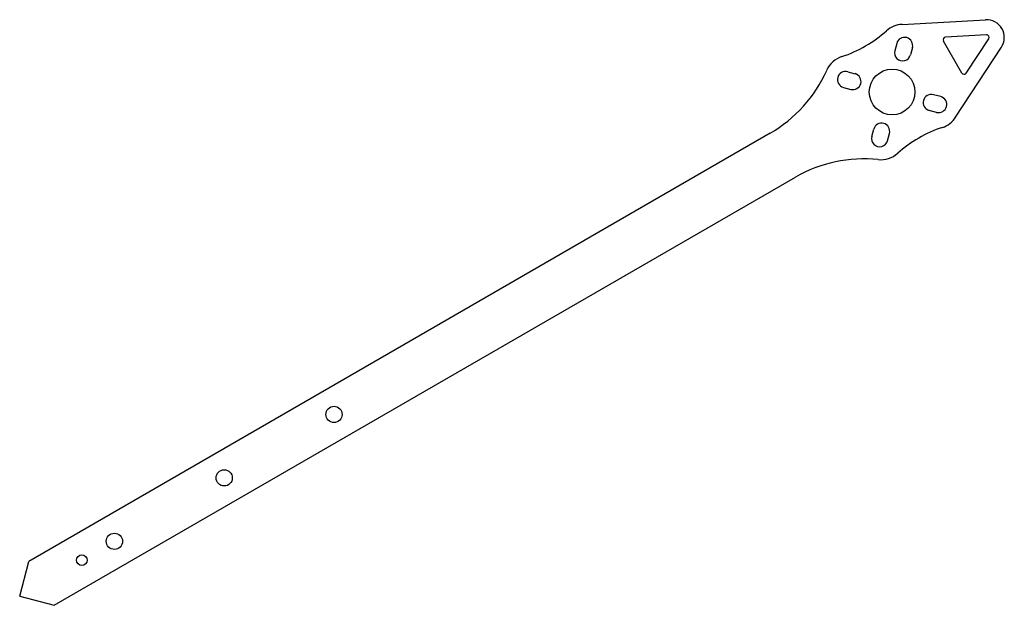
# Model space of a CAD drawing. Extents: x 9.27 to 16.91, y 3.7 to 8.24.
import ezdxf

# ---------------------------------------------------------------- set-up
doc = ezdxf.new("R2010")
doc.units = 0
doc.header["$LTSCALE"] = 0.5
doc.header["$MEASUREMENT"] = 0
doc.layers.add('VISIBLE', color=7, linetype='CONTINUOUS')

msp = doc.modelspace()

# ---------------------------------------------------------------- linework, layer by layer
at = {"layer": 'VISIBLE'}
for p, q in [((16.1147, 8.2079), (16.763, 8.2439)), ((16.7696, 8.1259), (16.4519, 8.1083)), ((16.0736, 8.0606), (16.0583, 8.0036)), ((16.1952, 8.028), (16.18, 7.971)), ((16.5795, 7.8301), (16.4359, 8.0788)), ((16.5307, 7.4874), (16.886, 8.0309)), ((16.613, 7.8292), (16.7871, 8.0955)), ((15.6926, 7.8407), (15.7497, 7.8254)), ((15.66, 7.719), (15.7171, 7.7037)), ((16.4152, 7.6471), (16.3581, 7.6624)), ((16.3826, 7.5254), (16.3255, 7.5407)), ((15.09, 7.3633), (9.3376, 4.0421)), ((15.8799, 7.3381), (15.8952, 7.3951)), ((16.0016, 7.3055), (16.0169, 7.3625)), ((9.5344, 3.7011), (15.2869, 7.0223)), ((9.2655, 3.7732), (9.3376, 4.0421)), ((9.2655, 3.7732), (9.5344, 3.7011))]:
    msp.add_line(p, q, dxfattribs=at)
for centre, radius in [((16.0376, 7.683), 0.1772), ((11.7054, 5.1819), 0.063), ((10.853, 4.6897), 0.063), ((10.0006, 4.1976), 0.063), ((9.7477, 4.0516), 0.0413)]:
    msp.add_circle(centre, radius, dxfattribs=at)
for centre, radius, start, end in [((16.1256, 8.0113), 0.1969, 93.1741, 131.74095), ((16.7706, 8.1063), 0.1378, 326.8259, 93.1741), ((15.3392, 8.8926), 0.9843, 288.25905, 311.74095), ((16.1344, 8.0443), 0.063, 345, 165), ((16.453, 8.0887), 0.0197, 93.1741, 210), ((16.7706, 8.1063), 0.0197, 326.8259, 93.1741), ((15.7093, 7.771), 0.1969, 108.25905, 155.97915), ((16.1191, 7.9873), 0.063, 165, 345), ((14.5586, 8.2839), 1.063, 300, 335.97915), ((15.6763, 7.7798), 0.063, 75, 255), ((15.7334, 7.7646), 0.063, 255, 75), ((16.5966, 7.84), 0.0197, 210, 326.8259), ((16.3418, 7.6015), 0.063, 75, 255), ((16.3989, 7.5862), 0.063, 255, 75), ((15.9561, 7.3788), 0.063, 345, 165), ((16.3659, 7.5951), 0.1969, 288.25905, 326.8259), ((15.9408, 7.3218), 0.063, 165, 345), ((16.736, 6.4734), 0.9843, 108.25905, 131.74095), ((15.9496, 7.3547), 0.1969, 264.02085, 311.74095), ((15.8184, 6.1017), 1.063, 84.02085, 120)]:
    msp.add_arc(centre, radius, start, end, dxfattribs=at)

doc.saveas('drawing.dxf')
